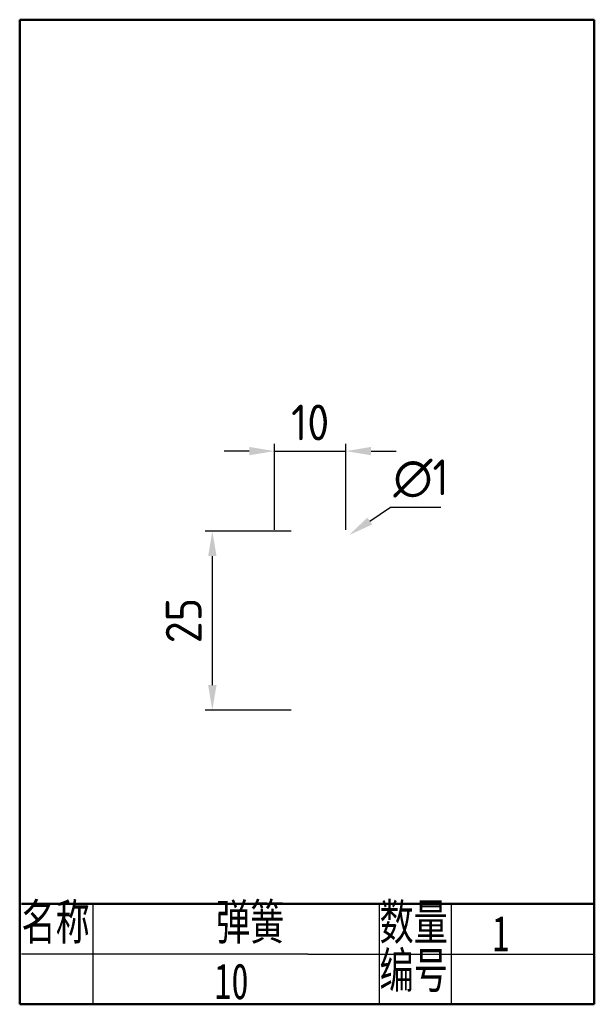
# Model space of a CAD drawing. Header units: millimetres. Extents: x 0 to 1085, y 0 to 297.
# Tile 6 of 6: x 1004 to 1085, y 149 to 287. Entities that reach past the tile are written whole.
import ezdxf

# ---------------------------------------------------------------- set-up
doc = ezdxf.new("R2010")
doc.units = ezdxf.units.MM
doc.header["$LTSCALE"] = 0.5
doc.linetypes.add('CENTER', pattern=[50.8, 31.75, -6.35, 6.35, -6.35])
doc.layers.add('1细实线', color=7, linetype='Continuous')
doc.layers.add('5尺寸标记', color=7, linetype='CENTER')
doc.layers.add('2粗实线', color=7, linetype='Continuous', lineweight=50)
doc.layers.add('AM_5', color=3, linetype='Continuous', lineweight=25)
doc.styles.get("Standard").update_dxf_attribs({"font": 'isocp.shx', "height": 5})
doc.styles.add('中文5', font='simfang.ttf', dxfattribs={"width": 0.7, "height": 5})
doc.dimstyles.new('AM_ISO$0', dxfattribs={"dimtxt": 3.5, "dimasz": 3.5, "dimexe": 1, "dimexo": 1, "dimgap": 1.5, "dimtad": 1, "dimdsep": 46, "dimtxsty": 'Standard', "dimcen": 0, "dimclrd": 256, "dimclre": 256, "dimclrt": 2, "dimadec": 0, "dimazin": 2, "dimtp": 0.1, "dimtm": 0.1, "dimtfac": 0.71, "dimtdec": 3, "dimtmove": 0, "dimatfit": 3, "dimfxl": 1, "dimlwd": -1, "dimlwe": -1, "dimarcsym": 1})
doc.dimstyles.new('AM_ISO$3', dxfattribs={"dimtxt": 3.5, "dimasz": 3.5, "dimexe": 1, "dimexo": 1, "dimgap": 1.5, "dimtad": 1, "dimtoh": 1, "dimdsep": 46, "dimtxsty": 'Standard', "dimcen": 0, "dimclrd": 256, "dimclre": 256, "dimclrt": 2, "dimadec": 0, "dimazin": 2, "dimtp": 0.1, "dimtm": 0.1, "dimtfac": 0.71, "dimtdec": 3, "dimtofl": 0, "dimtmove": 0, "dimatfit": 0, "dimfxl": 1, "dimlwd": -1, "dimlwe": -1, "dimarcsym": 1})

# ---------------------------------------------------------------- blocks, each defined once
blk = doc.blocks.new('*D104')
at = {"layer": 'AM_5', "linetype": 'ByBlock', "transparency": 16777216}
for p, q in [((1040.04, 215.53), (1040.04, 227.53)), ((1050.04, 215.53), (1050.04, 227.53)), ((1036.54, 226.53), (1033.04, 226.53)), ((1040.04, 226.53), (1050.04, 226.53)), ((1053.54, 226.53), (1057.04, 226.53))]:
    blk.add_line(p, q, dxfattribs=at)
at = {"layer": 'AM_5', "transparency": 16777216}
for points in [[(1036.54, 227.11), (1036.54, 225.95), (1040.04, 226.53)], [(1053.54, 227.11), (1053.54, 225.95), (1050.04, 226.53)]]:
    blk.add_solid(points, dxfattribs=at)
at = {"layer": 'Defpoints', "color": 0, "transparency": 16777216}
for p in [(1050.04, 226.53), (1040.04, 214.53), (1050.04, 214.53)]:
    blk.add_point(p, dxfattribs=at)
at = {"layer": 'AM_5', "color": 2, "transparency": 16777216, "insert": (1045.04, 230.53), "char_height": 5, "attachment_point": 5}
blk.add_mtext('10', dxfattribs=at)
blk = doc.blocks.new('*D105')
at = {"layer": 'AM_5', "linetype": 'ByBlock', "transparency": 16777216}
for p, q in [((1053.37, 216.76), (1056.27, 218.71)), ((1056.27, 218.71), (1063.27, 218.71))]:
    blk.add_line(p, q, dxfattribs=at)
at = {"layer": 'AM_5', "transparency": 16777216}
blk.add_solid([(1053.04, 217.25), (1053.69, 216.28), (1050.46, 214.81)], dxfattribs=at)
at = {"layer": 'Defpoints', "color": 0, "transparency": 16777216}
for p in [(1050.46, 214.81), (1049.63, 214.25)]:
    blk.add_point(p, dxfattribs=at)
at = {"layer": 'AM_5', "color": 2, "transparency": 16777216, "insert": (1060.52, 222.71), "char_height": 5, "attachment_point": 5}
blk.add_mtext('∅1', dxfattribs=at)
blk = doc.blocks.new('*D106')
at = {"layer": 'AM_5', "linetype": 'ByBlock', "transparency": 16777216}
for p, q in [((1042.37, 215.37), (1030.37, 215.37)), ((1031.37, 211.87), (1031.37, 193.87)), ((1042.37, 190.37), (1030.37, 190.37))]:
    blk.add_line(p, q, dxfattribs=at)
at = {"layer": 'AM_5', "transparency": 16777216}
for points in [[(1030.79, 211.87), (1031.96, 211.87), (1031.37, 215.37)], [(1030.79, 193.87), (1031.96, 193.87), (1031.37, 190.37)]]:
    blk.add_solid(points, dxfattribs=at)
at = {"layer": 'Defpoints', "color": 0, "transparency": 16777216}
for p in [(1043.37, 215.37), (1031.37, 190.37), (1043.37, 190.37)]:
    blk.add_point(p, dxfattribs=at)
at = {"layer": 'AM_5', "color": 2, "transparency": 16777216, "insert": (1027.37, 202.87), "char_height": 5, "attachment_point": 5, "rotation": 90}
blk.add_mtext('25', dxfattribs=at)

msp = doc.modelspace()

# ---------------------------------------------------------------- linework, layer by layer
at = {"layer": '1细实线'}
for p, q in [((1014.719, 149.321), (1014.719, 163.321)), ((1054.719, 149.321), (1054.719, 163.321)), ((1064.719, 163.321), (1064.719, 149.321)), ((1024.719, 156.321), (1004.719, 156.321)), ((1044.719, 156.321), (1024.719, 156.321)), ((1044.719, 156.321), (1084.719, 156.321))]:
    msp.add_line(p, q, dxfattribs=at)
at = {"layer": '2粗实线'}
for p, q in [((1004.47, 149.321), (1004.47, 286.743)), ((1004.47, 286.743), (1084.719, 286.743)), ((1084.719, 286.743), (1084.719, 149.321)), ((1024.719, 163.321), (1004.719, 163.321)), ((1024.719, 163.321), (1044.719, 163.321)), ((1044.719, 163.321), (1084.719, 163.321)), ((1084.719, 149.321), (1004.47, 149.321))]:
    msp.add_line(p, q, dxfattribs=at)

# ---------------------------------------------------------------- texts
at = {"layer": '2粗实线', "insert": (1070.474, 161.696), "char_height": 5, "attachment_point": 1, "style": '中文5'}
msp.add_mtext_dynamic_manual_height_columns('1', width=12.12436, gutter_width=25, heights=[0], dxfattribs=at)
at = {"layer": '5尺寸标记', "char_height": 5, "attachment_point": 1, "style": '中文5'}
for s, width, insert in [('名称', 10, (1004.719, 163.321)), ('弹簧', 12.12436, (1031.889, 163.321)), ('数量', 10, (1054.719, 163.321)), ('编号', 10, (1054.719, 156.578)), ('10', 21.43999, (1031.666, 155.041))]:
    msp.add_mtext_dynamic_manual_height_columns(s, width=width, gutter_width=25, heights=[0], dxfattribs=dict(at, insert=insert))

# ---------------------------------------------------------------- dimensions: what is measured, and where the dimension line sits
at = {"layer": 'AM_5'}
dim = msp.add_linear_dim(base=(1050.045, 226.532), p1=(1040.045, 214.532), p2=(1050.045, 214.532), dimstyle='AM_ISO$0', override={"dimpost": ''}, dxfattribs=at)
dim.commit()
dim.dimension.update_dxf_attribs({"geometry": '*D104', "text_midpoint": (1045.045, 230.532)})
dim = msp.add_diameter_dim_2p(p1=(1049.63, 214.253), p2=(1050.46, 214.81), dimstyle='AM_ISO$3', override={"dimpost": ''}, dxfattribs=at)
dim.commit()
dim.dimension.update_dxf_attribs({"geometry": '*D105', "text_midpoint": (1060.521, 218.713), "dimtype": 163})
dim = msp.add_aligned_dim(p1=(1043.374, 215.366), p2=(1043.374, 190.366), distance=-12, dimstyle='AM_ISO$0', override={"dimpost": ''}, dxfattribs=at)
dim.commit()
dim.dimension.update_dxf_attribs({"geometry": '*D106', "text_midpoint": (1027.374, 202.866)})

doc.saveas('drawing.dxf')
